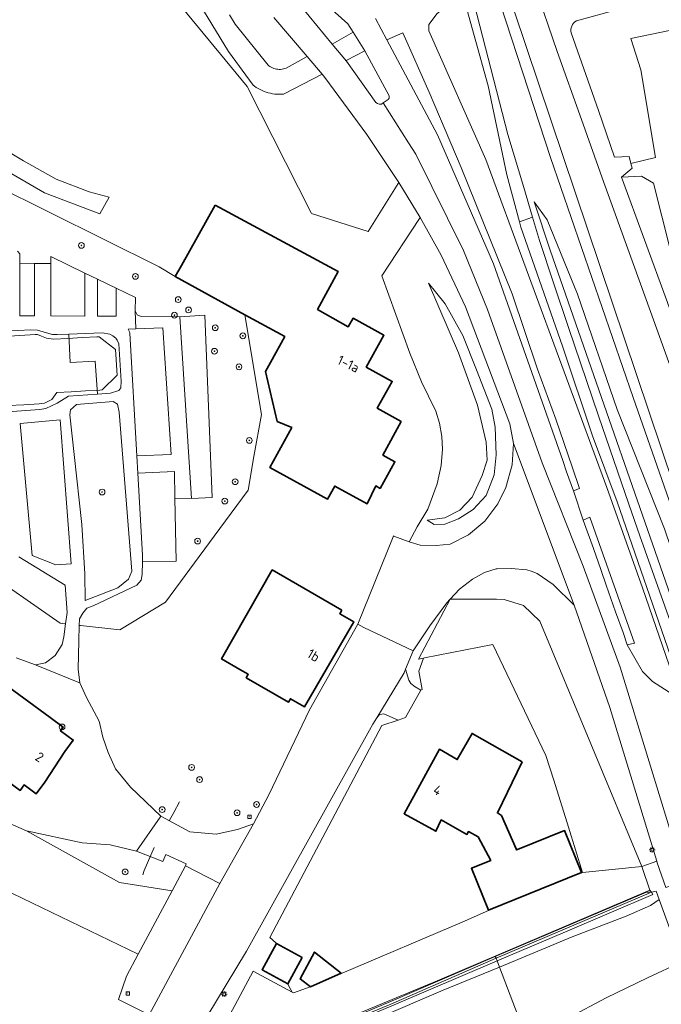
# Model space of a CAD drawing. Extents: x 152761 to 155748, y 459947 to 462743.
# Tile 55 of 256: x 154006 to 154095, y 460258 to 460394. Entities that reach past the tile are written whole.
import ezdxf
from ezdxf.enums import TextEntityAlignment as Align

# ---------------------------------------------------------------- set-up
doc = ezdxf.new("R2010")
doc.units = 0
doc.header["$LTSCALE"] = 0.75
doc.layers.get('0').update_dxf_attribs({"linetype": 'CONTINUOUS'})
for name, color, linetype, lineweight in [('B-RO-GR-BEPLANTING_CULTUUR_BOSPLANTSOEN-GV', 251, 'CONTINUOUS', 18), ('B-RO-GR-BOOM-S', 96, 'CONTINUOUS', 25), ('B-RO-GR-BOS_LOOF-GV', 251, 'CONTINUOUS', 13), ('B-RO-GR-GRAS-GV', 251, 'CONTINUOUS', 13), ('B-RO-GR-GROENVOORZIENING-GV', 251, 'CONTINUOUS', 18), ('B-RO-GR-HAAG-GV', 251, 'CONTINUOUS', 13), ('B-RO-IE-TERREINAFSCHEIDING_KUNSTMATIG_HEKWERK-G', 251, 'IE-TERREINAFSCHEIDING-KUNSTMATIG', 18), ('B-RO-IE-TERREINAFSCHEIDING_KUNSTMATIG_MUUR-GV', 251, 'CONTINUOUS', 18), ('B-RO-KL-ET_LS_OV_LICHTMAST-S', 251, 'CONTINUOUS', 25), ('B-RO-KW-KUNSTWERK_GELUIDSWERING_SCHERM-G', 251, 'CONTINUOUS', 18), ('B-RO-OG-BEBOUWING-GV', 6, 'CONTINUOUS', 35), ('B-RO-OG-BEBOUWING-T18', 1, 'CONTINUOUS', 18), ('B-RO-OG-TERREIN_CULTUURSCHEIDING-GV', 251, 'CONTINUOUS', 18), ('B-RO-OG-TERREIN_ONBEGROEID-GV', 251, 'CONTINUOUS', 18), ('B-RO-OG-WEG-GV', 251, 'CONTINUOUS', 18), ('B-RO-RI-GWA_RIOOLPUT-S', 251, 'CONTINUOUS', 25), ('B-RO-VH-VERHARDING_ASFALT-GV', 251, 'CONTINUOUS', 18), ('B-RO-VH-VERHARDING_BETONSTRAATSTEEN-GV', 251, 'CONTINUOUS', 18), ('B-RO-VH-VERHARDING_FUNDERING_ZAND-GV', 251, 'CONTINUOUS', 18), ('B-RO-VH-VERHARDING_HALFVERHARDING-GV', 251, 'CONTINUOUS', 18), ('B-RO-VH-VERHARDING_TEGEL-GV', 251, 'CONTINUOUS', 18)]:
    doc.layers.add(name, color=color, linetype=linetype, lineweight=lineweight)
doc.styles.add('NLCS-ISO', font='NLCS-ISO.ttf')
doc.styles.add('NLCS-ISO-M200-T18', font='NLCS-ISO.ttf', dxfattribs={"height": 0.36})
doc.linetypes.add('IE-TERREINAFSCHEIDING-KUNSTMATIG', pattern='A,4,[82,NLCS.SHX,S=0.75,R=90,X=0,Y=0],4,-2', length=10)

# ---------------------------------------------------------------- blocks, each defined once
blk = doc.blocks.new('SKL-ET_OV_LICHTMAST-SO')
at = {"color": 0, "linetype": 'ByBlock', "lineweight": 18}
for points in [[(-1.25, 0), (-2, 0)], [(-1.41, 1.41), (-0.88, 0.88)], [(0, 2), (0, 1.25)], [(0.88, 0.88), (1.41, 1.41)], [(2, 0), (1.25, 0)], [(-1.41, -1.41), (-0.88, -0.88)], [(0, -1.25), (0, -2)], [(0.88, -0.88), (1.41, -1.41)]]:
    blk.add_lwpolyline(points, dxfattribs=at)
blk.add_circle((0, 0), 1, dxfattribs=at)
blk = doc.blocks.new('SRI-PUT_INSPECTIEPUT_RIOOLPUT-SO')
at = {"color": 0, "linetype": 'ByBlock', "lineweight": 18}
blk.add_lwpolyline([(-1.12, -1.12), (1.12, -1.12), (1.12, 1.12), (-1.12, 1.12)], close=True, dxfattribs=at)
at = {"color": 0, "linetype": 'ByBlock', "lineweight": 18, "style": 'NLCS-ISO'}
blk.add_text('r', height=1.5, dxfattribs=at).set_placement((0, 0.28), align=Align.MIDDLE_CENTER)
blk = doc.blocks.new('SGR-BOOM_01-SO')
at = {"linetype": 'ByBlock', "lineweight": 18}
h = blk.add_hatch(color=0, dxfattribs=at)
h.dxf.hatch_style = 1
edge = h.paths.add_edge_path()
edge.add_arc((0, 0), 0.25, 0, 360)
at = {"color": 0, "linetype": 'ByBlock', "lineweight": 18}
for radius in [2, 0.25]:
    blk.add_circle((0, 0), radius, dxfattribs=at)

msp = doc.modelspace()

# ---------------------------------------------------------------- linework, layer by layer
at = {"layer": 'B-RO-GR-BEPLANTING_CULTUUR_BOSPLANTSOEN-GV', "flags": 128}
for points in [[(154049.444, 460492.355), (154044.374, 460487.992), (154040.453, 460484.489), (154039.665, 460483.801), (154040.023, 460482.074), (154044.062, 460469.984), (154044.947, 460467.336), (154050.954, 460449.217), (154058.867, 460426.649), (154059.249, 460425.561), (154065.589, 460406.909), (154066.589, 460403.695), (154067.877, 460399.758), (154073.353, 460378.54), (154075.539, 460371.192), (154076.764, 460367.075), (154077.725, 460363.845), (154079.722, 460357.81), (154081.719, 460351.776), (154085.907, 460339.525), (154090.096, 460327.274), (154091.606, 460322.915), (154097.811, 460305.467), (154099.744, 460299.683)], [(154181.822, 460313.535), (154181.799, 460313.827), (154181.046, 460313.737), (154181.011, 460313.976), (154168.022, 460312.641), (154155.431, 460311.075), (154140.227, 460309.18), (154135.456, 460309.376), (154131.454, 460309.537), (154122.929, 460309.878), (154119.499, 460311.827), (154108.473, 460317.823), (154105.219, 460319.698), (154096.998, 460324.105), (154090.706, 460342.059), (154079.247, 460375.32), (154069.216, 460406.052)], [(154005.389, 460362.35), (154005.73, 460361.976), (154005.73, 460360.681), (154007.74, 460360.669), (154010.037, 460360.656), (154010.037, 460361.596), (154014.742, 460359.326), (154016.477, 460358.489), (154019.067, 460357.239), (154021.749, 460355.945), (154021.686, 460354.088), (154021.991, 460353.554), (154022.528, 460353.306), (154027.884, 460353.276), (154031.347, 460353.487), (154032.365, 460328.229), (154029.491, 460328.092), (154027.224, 460328.118), (154027.387, 460319.391), (154022.712, 460319.317), (154022.684, 460317.559), (154022.527, 460316.755), (154021.958, 460316.074), (154015.901, 460313.174), (154014.991, 460312.867), (154014.441, 460312.168), (154013.98, 460311.398), (154013.964, 460310.471), (154014.117, 460310.454), (154019.582, 460309.847), (154025.893, 460313.685), (154032.64, 460322.842), (154037.346, 460329.23), (154038.141, 460333.873), (154039.229, 460339.696), (154036.921, 460353.54), (154027.252, 460358.84), (154025.045, 460360.176), (153994.514, 460375.354)], [(154000.125, 460318.551), (154011.308, 460310.767), (154011.948, 460310.696), (154012.073, 460310.682), (154012.29, 460312.278), (154012.031, 460316.061), (154005.584, 460319.996)]]:
    msp.add_lwpolyline(points, dxfattribs=at)
for points in [[(154077.001, 460369.174), (154079.212, 460362.514), (154098.735, 460306.389), (154099.716, 460302.12), (154103.535, 460301.658), (154117.061, 460303.416), (154147.344, 460307.392), (154158.673, 460308.838), (154143.153, 460308.179), (154119.529, 460306.881), (154103.043, 460304.619), (154100.413, 460308.065), (154095.06, 460323.846), (154088.462, 460340.406), (154082.965, 460356.389), (154078.784, 460366.711)], [(154158.673, 460308.838), (154147.344, 460307.392), (154117.061, 460303.416), (154103.535, 460301.658), (154099.716, 460302.12), (154098.735, 460306.389), (154079.212, 460362.514), (154077.001, 460369.174), (154078.784, 460366.711), (154082.965, 460356.389), (154088.462, 460340.406), (154095.06, 460323.846), (154100.413, 460308.065), (154103.043, 460304.619), (154119.529, 460306.881), (154143.153, 460308.179)], [(153994.179, 460289.625), (153991.932, 460290.235), (153989.384, 460291.19), (153987.882, 460292.965), (153986.881, 460294.831), (153986.289, 460296.788), (153983.286, 460299.245), (153976.414, 460307.118), (153974.662, 460310.895), (153973.115, 460312.101), (153971.932, 460310.94), (153971.477, 460311.122), (153970.364, 460315.739), (153962.583, 460302.411), (153958.748, 460295.623), (153965.237, 460292.476), (153972.55, 460288.835), (154022.14, 460264.927), (154026.825, 460273.694), (154019.532, 460274.82), (154006.637, 460282.019), (154000.77, 460284.565), (153996.545, 460287.403), (153995.219, 460288.54)]]:
    msp.add_lwpolyline(points, close=True, dxfattribs=at)
at = {"layer": 'B-RO-GR-BOS_LOOF-GV', "flags": 128}
for points in [[(154075.953, 460318.191), (154073.795, 460318.378), (154071.853, 460318.314), (154071.725, 460318.309), (154070.121, 460317.791), (154068.458, 460316.895), (154066.663, 460315.495), (154065.369, 460314.117), (154071.784, 460314.122), (154072.813, 460314.078), (154075.514, 460313.256), (154077.779, 460311.058), (154091.901, 460277.037), (154093.965, 460277.81), (154087.446, 460299.098), (154082.538, 460313.277), (154079.63, 460316.146), (154077.383, 460317.695), (154076.561, 460318.004)], [(154072.813, 460314.078), (154071.784, 460314.122), (154065.369, 460314.117), (154060.942, 460305.812), (154061.645, 460305.943), (154061.785, 460305.969), (154071.27, 460307.844), (154078.598, 460292.438), (154079.692, 460289.031), (154081.754, 460282.531), (154083.676, 460276.219), (154091.901, 460277.037), (154077.779, 460311.058), (154075.514, 460313.256)]]:
    msp.add_lwpolyline(points, close=True, dxfattribs=at)
msp.add_lwpolyline([(154041.084, 460251.602), (154057.009, 460258.317), (154071.593, 460264.578), (154091.893, 460273.202), (154092.543, 460273.478), (154093.251, 460273.523), (154092.986, 460273.757), (154091.901, 460277.037), (154083.676, 460276.219), (154070.77, 460271), (154067.318, 460269.5), (154050.379, 460262.25), (154046.113, 460260.406), (154043.622, 460259.534), (154043.448, 460259.629), (154038.057, 460262.563), (154034.442, 460255.781)], dxfattribs=at)
at = {"layer": 'B-RO-GR-GRAS-GV', "flags": 128}
msp.add_lwpolyline([(154072.171, 460263.127), (154082.265, 460267.309), (154089.745, 460270.186), (154093.108, 460271.672), (154094.3, 460272.483), (154093.888, 460273.625), (154093.251, 460273.523), (154093.406, 460273.161), (154081.345, 460268.013), (154071.839, 460264.004)], close=True, dxfattribs=at)
for points in [[(153798.359, 460166.407), (153830.89, 460177.263), (153864.839, 460188.833), (153902.122, 460201.774), (153950.017, 460218.101), (153980.307, 460228.775), (154004.54, 460237.062), (154016.561, 460241.318), (154031.311, 460246.317), (154046.108, 460252.042), (154064.373, 460259.896), (154072.171, 460263.127), (154071.839, 460264.004), (154057.254, 460257.742), (154041.309, 460251.018), (154034.962, 460248.806), (154016.36, 460242.262), (153982.114, 460230.278), (153947.972, 460218.465), (153918.107, 460208.117), (153891.587, 460198.986), (153861.485, 460188.585), (153827.454, 460177.032), (153797.159, 460166.683)], [(154075.865, 460253.389), (154072.171, 460263.127), (154064.373, 460259.896), (154046.108, 460252.042)]]:
    msp.add_lwpolyline(points, dxfattribs=at)
at = {"layer": 'B-RO-GR-GROENVOORZIENING-GV', "flags": 128}
for points in [[(154223.054, 460446.762), (154215.016, 460448.697), (154190.019, 460454.637), (154183, 460456.297), (154182.514, 460456.413), (154152.803, 460467.778), (154132.903, 460475.415), (154125.758, 460478.224), (154113.615, 460482.779), (154092.985, 460490.663), (154088.614, 460492.34), (154075.011, 460500.83), (154068.648, 460504.8), (154060.674, 460491.998), (154052.649, 460479.205), (154047.601, 460471.157), (154048.729, 460471.536), (154097.977, 460324.927), (154113.011, 460316.737), (154112.849, 460318.404), (154109.029, 460319.229)], [(154097.977, 460324.927), (154048.729, 460471.536)], [(154103.294, 460324.779), (154099.532, 460336.138), (154093.111, 460353.971), (154086.649, 460371.866), (154083.524, 460380.587), (154080.172, 460390.049), (154077.075, 460399.159), (154074.141, 460407.088)], [(154069.216, 460406.052), (154079.247, 460375.32), (154090.706, 460342.059), (154096.998, 460324.105)], [(154123.111, 460404.423), (154120.92, 460404.05), (154115.131, 460402.852), (154102.58, 460399.636), (154088.047, 460395.724), (154082.83, 460394.286)], [(154090.397, 460374.521), (154093.775, 460375.352), (154091.747, 460387.48), (154090.357, 460391.851), (154122.325, 460398.497), (154122.644, 460396.523), (154123.873, 460388.907), (154125.747, 460382.684), (154127.008, 460382.535), (154128.208, 460382.729), (154127.712, 460385.421), (154125.852, 460398.333), (154125.339, 460402.117)], [(154128.208, 460382.729), (154127.008, 460382.535), (154125.747, 460382.684), (154123.873, 460388.907), (154122.644, 460396.523), (154122.325, 460398.497), (154090.357, 460391.851), (154091.747, 460387.48), (154093.775, 460375.352), (154090.397, 460374.521), (154090.572, 460373.876), (154089.088, 460372.636)], [(154082.113, 460392.6), (154085.885, 460381.865), (154088.107, 460375.407), (154090.13, 460375.498), (154090.397, 460374.521)], [(154089.088, 460372.636), (154091.859, 460372.772), (154093.52, 460371.766), (154095.825, 460362.618), (154108.401, 460365.939), (154127.407, 460369.987), (154127.563, 460372.642), (154126.331, 460378.377), (154126.739, 460380.046), (154126.445, 460381.329)], [(154126.739, 460380.046), (154126.331, 460378.377), (154127.563, 460372.642), (154127.407, 460369.987), (154108.401, 460365.939), (154095.825, 460362.618), (154093.52, 460371.766), (154091.859, 460372.772), (154089.088, 460372.636), (154095.449, 460355.25), (154100.974, 460339.705), (154106.226, 460324.653)]]:
    msp.add_lwpolyline(points, dxfattribs=at)
at = {"layer": 'B-RO-GR-GROENVOORZIENING-GV'}
msp.add_lwpolyline([(154082.83, 460394.286, 0.3184267), (154082.113, 460392.6)], format="xyb", dxfattribs=at)
at = {"layer": 'B-RO-GR-GROENVOORZIENING-GV', "flags": 128}
for points in [[(154072.171, 460263.127), (154075.865, 460253.389), (154081.757, 460256.076), (154086.981, 460258.853), (154092.686, 460261.606), (154097.422, 460263.823), (154094.3, 460272.483), (154093.108, 460271.672), (154089.745, 460270.186), (154082.265, 460267.309)], [(154075.865, 460253.389), (154077.867, 460248.116), (154081.669, 460249.441), (154088.675, 460251.887), (154094.703, 460254.039), (154100.348, 460256.034), (154099.441, 460258.53), (154097.386, 460257.809), (154096.667, 460259.855), (154098.722, 460260.577), (154097.422, 460263.823), (154092.686, 460261.606), (154086.981, 460258.853), (154081.757, 460256.076)]]:
    msp.add_lwpolyline(points, close=True, dxfattribs=at)
at = {"layer": 'B-RO-GR-HAAG-GV', "flags": 128}
for points in [[(154097.977, 460324.927), (154048.729, 460471.536)], [(154069.216, 460406.052), (154079.247, 460375.32), (154090.706, 460342.059), (154096.998, 460324.105)]]:
    msp.add_lwpolyline(points, dxfattribs=at)
at = {"layer": 'B-RO-IE-TERREINAFSCHEIDING_KUNSTMATIG_HEKWERK-G', "flags": 128}
for points in [[(154047.601, 460471.157), (154061.598, 460427.637), (154069.216, 460406.052), (154079.247, 460375.32), (154090.706, 460342.059), (154096.998, 460324.105)], [(153989.254, 460340.073), (153991.253, 460340.191), (153993.4, 460340.318), (153995.546, 460340.444), (153997.692, 460340.571), (153999.838, 460340.697), (154001.985, 460340.824), (154004.131, 460340.951), (154006.277, 460341.077), (154008.424, 460341.204), (154009.151, 460341.287), (154010.148, 460341.781), (154010.837, 460342.749), (154012.833, 460342.867), (154014.83, 460342.984), (154016.826, 460343.102), (154017.116, 460343.152), (154019.21, 460345.146), (154019.128, 460346.544), (154019.081, 460347.343), (154018.998, 460348.74), (154016.7, 460350.5), (154016.391, 460350.49), (154014.394, 460350.372), (154012.398, 460350.254), (154010.401, 460350.136), (154009.441, 460350.315), (154008.717, 460350.566), (154008.167, 460350.786), (154007.858, 460350.788), (154005.712, 460350.661), (154003.566, 460350.535), (154001.419, 460350.408), (153999.273, 460350.281), (153997.127, 460350.155), (153994.981, 460350.028), (153992.834, 460349.901), (153990.688, 460349.775), (153988.545, 460349.648)], [(154012.073, 460310.682), (154011.948, 460310.696), (154011.308, 460310.767), (154000.125, 460318.551), (154000, 460318.638)], [(154027.844, 460286.037), (154027.082, 460284.541), (154026.424, 460283.394)], [(154024.327, 460279.676), (154022.964, 460276.512), (154022.751, 460275.909)], [(154006.642, 460239.519), (154037.802, 460250.543), (154063.536, 460261.222), (154092.986, 460273.757), (154091.901, 460277.037), (154093.965, 460277.809)]]:
    msp.add_lwpolyline(points, dxfattribs=at)
at = {"layer": 'B-RO-IE-TERREINAFSCHEIDING_KUNSTMATIG_MUUR-GV', "flags": 128}
msp.add_lwpolyline([(154092.543, 460273.478), (154091.893, 460273.202), (154071.593, 460264.578), (154071.715, 460264.331), (154071.839, 460264.004), (154081.345, 460268.013), (154093.406, 460273.161), (154093.251, 460273.523)], close=True, dxfattribs=at)
msp.add_lwpolyline([(154057.254, 460257.742), (154071.839, 460264.004), (154071.715, 460264.331), (154071.593, 460264.578), (154057.009, 460258.317), (154041.084, 460251.602)], dxfattribs=at)
at = {"layer": 'B-RO-KW-KUNSTWERK_GELUIDSWERING_SCHERM-G', "flags": 128}
for points in [[(154092.856, 460273.498), (154092.918, 460273.339), (154071.715, 460264.331)], [(153741.853, 460148.334), (153762.497, 460155.123), (153796.743, 460166.892), (153827.364, 460177.286), (153861.284, 460188.795), (153891.55, 460199.218), (153917.855, 460208.348), (153947.867, 460218.757), (153982.04, 460230.495), (154015.344, 460242.143), (154034.487, 460248.949), (154041.227, 460251.361), (154057.127, 460257.981), (154071.715, 460264.331)]]:
    msp.add_lwpolyline(points, dxfattribs=at)
at = {"layer": 'B-RO-OG-BEBOUWING-GV', "flags": 128}
for points in [[(154032.799, 460368.74), (154028.12, 460360.39), (154027.252, 460358.84), (154036.921, 460353.54), (154042.423, 460350.523), (154040.46, 460346.923), (154039.786, 460345.688), (154041.381, 460338.762), (154043.4, 460337.897), (154040.354, 460332.387), (154048.346, 460327.958), (154049.361, 460329.79), (154053.838, 460327.309), (154055.028, 460329.817), (154055.642, 460329.477), (154057.692, 460333.175), (154056.03, 460334.096), (154058.554, 460338.745), (154055.244, 460340.599), (154057.319, 460344.303), (154053.728, 460346.29), (154056.169, 460350.694), (154051.888, 460353.068), (154051.225, 460351.872), (154046.975, 460354.283), (154049.82, 460359.549)], [(154050.333, 460312.574), (154040.693, 460318.169), (154033.69, 460305.831), (154036.193, 460304.378), (154037.366, 460303.698), (154037.09, 460303.223), (154042.937, 460299.831), (154043.214, 460300.307), (154045.161, 460299.178), (154052.002, 460310.968), (154050.056, 460312.098)], [(154009.923, 460297.693), (154002.597, 460303.061), (154000.598, 460300.34), (154000.125, 460300.688), (154000, 460300.78), (153999.875, 460300.872), (153999.786, 460300.937), (153996.798, 460296.869), (153997.949, 460296.023), (153996.221, 460293.67), (153999.875, 460290.987), (154000, 460290.895), (154000.125, 460290.803), (154003.732, 460288.154), (154004.183, 460288.767), (154005.781, 460287.594), (154006.352, 460288.371), (154008.014, 460287.151), (154009.177, 460288.735), (154011.956, 460292.983), (154013.127, 460294.578), (154011.346, 460295.886), (154011.716, 460296.389)], [(154075.307, 460291.58), (154068.39, 460295.507), (154066.337, 460291.883), (154063.85, 460293.305), (154058.962, 460284.375), (154063.374, 460281.945), (154064.079, 460283.51), (154067.67, 460281.508), (154067.887, 460281.903), (154069.247, 460281.158), (154070.972, 460277.907), (154068.282, 460276.817), (154070.645, 460270.985), (154083.554, 460276.219), (154081.19, 460282.049), (154074.654, 460279.399), (154074.548, 460279.356), (154074.474, 460279.525), (154072.456, 460284.141), (154071.886, 460284.487)], [(154044.861, 460264.443), (154041.292, 460266.403), (154039.286, 460262.749), (154042.855, 460260.789)], [(154050.249, 460262.257), (154046.57, 460265.188), (154044.566, 460261.467), (154045.99, 460260.399)]]:
    msp.add_lwpolyline(points, close=True, dxfattribs=at)
at = {"layer": 'B-RO-OG-TERREIN_CULTUURSCHEIDING-GV', "flags": 128}
for points in [[(154025.92, 460398.944), (154037.241, 460385.164), (154046.081, 460367.683), (154046.144, 460367.558), (154053.985, 460365.079), (154058.15, 460371.734), (154058.228, 460371.859), (154053.809, 460378.549), (154047.997, 460386.449), (154047.604, 460386.91), (154042.277, 460384.138), (154041.972, 460384.115), (154041.666, 460384.107), (154041.361, 460384.116), (154041.056, 460384.14), (154040.752, 460384.181), (154040.451, 460384.237), (154040.154, 460384.308), (154039.861, 460384.396), (154039.572, 460384.498), (154039.29, 460384.615), (154039.013, 460384.747), (154038.745, 460384.892), (154038.484, 460385.052), (154038.231, 460385.225), (154038.041, 460385.37), (154034.616, 460390.017), (154030.03, 460397.674)], [(154034.78, 460395.107), (154035.577, 460393.803), (154040.118, 460388.145), (154040.22, 460388.06), (154040.379, 460387.946), (154040.546, 460387.846), (154040.721, 460387.76), (154040.903, 460387.688), (154041.28, 460387.59), (154041.474, 460387.565), (154041.668, 460387.555), (154041.863, 460387.562), (154042.057, 460387.584), (154042.249, 460387.622), (154042.436, 460387.676), (154042.619, 460387.745), (154045.54, 460389.329), (154040.905, 460394.761)], [(154005.244, 460305.977), (154007.881, 460305.004), (154009.266, 460305.314), (154010.638, 460306.31), (154011.594, 460307.831), (154011.832, 460308.908), (154012.073, 460310.682), (154011.948, 460310.696), (154011.308, 460310.767), (154000.125, 460318.551)]]:
    msp.add_lwpolyline(points, dxfattribs=at)
for points in [[(154074.956, 460366.418), (154073.205, 460372.938), (154070.589, 460385.292), (154067.196, 460397.622), (154066.52, 460397.648), (154063.553, 460395.32), (154062.389, 460393.762), (154062.393, 460392.882), (154070.266, 460375.058), (154087.039, 460329.584), (154091.989, 460315.7), (154095.675, 460304.954), (154097.356, 460300.181), (154098.068, 460299.914), (154096.285, 460305.041), (154088.503, 460327.626), (154085.061, 460336.746), (154080.889, 460349.209), (154075.153, 460365.686)], [(154064.093, 460361.792), (154061.203, 460367.019), (154061.12, 460366.894), (154055.87, 460358.941), (154059.778, 460348.23), (154061.354, 460344.244), (154062.352, 460342.274), (154063.371, 460340.193), (154063.874, 460338.514), (154064.184, 460336.667), (154064.299, 460334.889), (154064.081, 460332.654), (154063.54, 460330.109), (154062.271, 460326.571), (154060.766, 460324.128), (154059.649, 460322.077), (154061.214, 460321.601), (154063.411, 460321.551), (154065.356, 460321.759), (154067.904, 460323.016), (154070.162, 460324.917), (154071.942, 460327.34), (154073.07, 460329.582), (154073.949, 460332.723), (154074.142, 460335.682), (154073.626, 460338.402), (154067.481, 460354.648)], [(154064.67, 460355.069), (154062.329, 460357.92), (154066.517, 460348.262), (154069.125, 460340.987), (154070.342, 460335.882), (154070.493, 460333.376), (154069.761, 460331.243), (154068.408, 460328.272), (154066.68, 460326.46), (154064.628, 460325.414), (154062.146, 460325.089), (154063.114, 460324.464), (154064.619, 460324.532), (154066.51, 460325.235), (154068.551, 460326.552), (154070.34, 460328.489), (154071.425, 460331.341), (154071.737, 460334.105), (154071.598, 460337.964), (154071.12, 460340.47), (154068.996, 460345.885), (154067.119, 460350.678)], [(154066.517, 460348.262), (154062.329, 460357.92), (154064.67, 460355.069), (154067.119, 460350.678), (154068.996, 460345.885), (154071.12, 460340.47), (154071.598, 460337.964), (154071.737, 460334.105), (154071.425, 460331.341), (154070.34, 460328.489), (154068.551, 460326.552), (154066.51, 460325.235), (154064.619, 460324.532), (154063.114, 460324.464), (154062.146, 460325.089), (154064.628, 460325.414), (154066.68, 460326.46), (154068.408, 460328.272), (154069.761, 460331.243), (154070.493, 460333.376), (154070.342, 460335.882), (154069.125, 460340.987)], [(154008.167, 460351.399), (154007.247, 460351.458), (154000, 460351.103), (153999.875, 460351.091), (153988.522, 460350.037), (153989.086, 460340.476), (153989.476, 460339.542), (153990.151, 460339.161), (153992.505, 460339.231), (153999.875, 460339.775), (154000, 460339.784), (154000.125, 460339.793), (154008.485, 460340.41), (154009.325, 460340.546), (154010.891, 460341.283), (154012.452, 460342.265), (154016.502, 460342.556), (154016.144, 460347.089), (154012.699, 460346.931), (154012.5, 460350.852), (154010.892, 460350.795), (154010.249, 460350.828), (154009.766, 460350.951), (154008.971, 460351.18)], [(154060.942, 460305.812), (154065.369, 460314.117), (154064.888, 460313.605), (154062.544, 460310.403), (154060.204, 460306.953), (154059.153, 460304.394), (154059.642, 460302.879), (154059.92, 460302.416), (154060.476, 460301.981), (154061.272, 460301.494), (154061.456, 460301.609), (154060.988, 460304.124), (154061.645, 460305.943)], [(154058.143, 460297.354), (154056.158, 460298.22), (154055.872, 460298.192), (154055.542, 460298.129), (154055.167, 460297.674), (154054.62, 460296.772), (154037.117, 460265.331), (154031.646, 460256.224), (154030.401, 460254.205), (154030.598, 460254.313), (154034.442, 460255.781), (154038.057, 460262.563), (154043.448, 460259.629), (154042.919, 460260.664), (154042.855, 460260.789), (154039.286, 460262.749), (154041.292, 460266.403), (154041.167, 460266.511), (154040.371, 460267.198), (154055.89, 460296.588)], [(154021.882, 460279.172), (154018.232, 460280.069), (154014.374, 460280.338), (154006.637, 460282.019), (154019.532, 460274.82), (154026.825, 460273.694), (154028.679, 460277.164), (154028.787, 460277.45), (154025.938, 460278.74), (154025.521, 460277.764)]]:
    msp.add_lwpolyline(points, close=True, dxfattribs=at)
at = {"layer": 'B-RO-OG-TERREIN_ONBEGROEID-GV', "flags": 128}
for points in [[(154014.742, 460359.326), (154010.037, 460361.596), (154010.037, 460360.656), (154010.038, 460353.379), (154014.743, 460353.351)], [(154007.74, 460360.669), (154005.73, 460360.681), (154005.731, 460353.403), (154007.742, 460353.392)], [(154019.067, 460357.239), (154016.477, 460358.489), (154016.478, 460353.341), (154019.068, 460353.326)], [(154032.365, 460328.229), (154031.347, 460353.487), (154027.884, 460353.276), (154029.491, 460328.092)], [(154026.702, 460334.192), (154025.556, 460351.737), (154021.778, 460351.595), (154020.718, 460351.556), (154020.823, 460351.374), (154020.913, 460351.185), (154020.988, 460350.99), (154021.95, 460333.972)], [(154018.202, 460350.862), (154017.13, 460351.018), (154012.5, 460350.852), (154012.699, 460346.931), (154016.144, 460347.089), (154016.502, 460342.556), (154018.3, 460342.685), (154019.453, 460343.043), (154019.717, 460343.423), (154019.762, 460344.329), (154019.435, 460349.528), (154019.215, 460350.009), (154019.017, 460350.285), (154018.623, 460350.614)], [(154019.269, 460341.142), (154018.656, 460341.501), (154013.589, 460341.083), (154012.761, 460340.366), (154012.651, 460339.659), (154013.246, 460334.178), (154014.321, 460324.458), (154014.738, 460317.614), (154014.79, 460313.95), (154019.317, 460315.701), (154020.787, 460316.875), (154021.241, 460318.019), (154019.472, 460340.053)], [(154012.848, 460319.007), (154011.334, 460338.971), (154005.764, 460338.458), (154007.435, 460320.179), (154010.729, 460318.87)], [(154027.224, 460328.118), (154027.155, 460331.798), (154022.086, 460331.562), (154022.726, 460320.237), (154022.712, 460319.317), (154027.387, 460319.391)]]:
    msp.add_lwpolyline(points, close=True, dxfattribs=at)
at = {"layer": 'B-RO-OG-WEG-GV', "flags": 128}
msp.add_lwpolyline([(154062.422, 460384.378), (154058.767, 460392.635), (154056.596, 460391.635), (154063.589, 460378.469), (154071.367, 460360.622), (154076.372, 460346.328), (154080.943, 460333.317), (154081.458, 460331.78), (154082.439, 460329.138), (154083.28, 460329.441), (154082.239, 460332.448), (154079.99, 460339.073), (154077.44, 460346.02), (154073.926, 460356.464), (154066.883, 460373.948)], close=True, dxfattribs=at)
at = {"layer": 'B-RO-VH-VERHARDING_ASFALT-GV', "flags": 128}
for points in [[(154096.948, 460278.431), (154088.899, 460304.688), (154083.77, 460318.677), (154078.088, 460333.025), (154070.512, 460354.26), (154067.197, 460362.438), (154060.568, 460375.782), (154059.557, 460377.391), (154056.084, 460382.916), (154055.838, 460382.739), (154055.516, 460382.747), (154055.266, 460382.835), (154055.051, 460382.986), (154050.965, 460388.717), (154048.978, 460391.074), (154030.947, 460413.097)], [(154039.709, 460404.195), (154051.187, 460393.874), (154051.918, 460392.704), (154053.521, 460390.13), (154056.886, 460383.869), (154056.905, 460383.547), (154056.754, 460383.395), (154056.084, 460382.916), (154059.557, 460377.391), (154060.568, 460375.782), (154067.197, 460362.438), (154070.512, 460354.26), (154078.088, 460333.025), (154083.77, 460318.677), (154088.899, 460304.688), (154096.948, 460278.431)], [(154082.83, 460394.286), (154088.047, 460395.724), (154102.58, 460399.636), (154115.131, 460402.852), (154120.92, 460404.05), (154123.111, 460404.423)], [(154080.321, 460397.823), (154079.98, 460398.609), (154079.722, 460399.477), (154078.688, 460399.878), (154077.075, 460399.159), (154080.172, 460390.049), (154083.524, 460380.587), (154086.649, 460371.866), (154093.111, 460353.971), (154099.532, 460336.138), (154103.294, 460324.779)], [(154030.03, 460397.674), (154034.616, 460390.017), (154038.041, 460385.37), (154038.231, 460385.225), (154038.484, 460385.052), (154038.745, 460384.892), (154039.013, 460384.747), (154039.29, 460384.615), (154039.572, 460384.498), (154039.861, 460384.396), (154040.154, 460384.308), (154040.451, 460384.237), (154040.752, 460384.181), (154041.056, 460384.14), (154041.361, 460384.116), (154041.666, 460384.107), (154041.972, 460384.115), (154042.277, 460384.138), (154047.604, 460386.91), (154045.54, 460389.329), (154042.619, 460387.745), (154042.436, 460387.676), (154042.249, 460387.622), (154042.057, 460387.584), (154041.863, 460387.562), (154041.668, 460387.555), (154041.474, 460387.565), (154041.28, 460387.59), (154040.903, 460387.688), (154040.721, 460387.76), (154040.546, 460387.846), (154040.379, 460387.946), (154040.22, 460388.06), (154040.118, 460388.145), (154035.577, 460393.803), (154034.78, 460395.107)], [(154095.675, 460304.954), (154091.989, 460315.7), (154087.039, 460329.584), (154070.266, 460375.058), (154062.393, 460392.882), (154062.389, 460393.762), (154063.553, 460395.32)], [(154040.905, 460394.761), (154045.54, 460389.329), (154047.604, 460386.91), (154047.997, 460386.449), (154053.809, 460378.549), (154058.228, 460371.859), (154061.203, 460367.019), (154064.093, 460361.792), (154067.481, 460354.648), (154073.626, 460338.402), (154074.142, 460335.682), (154082.538, 460313.277), (154087.446, 460299.098), (154093.965, 460277.81), (154094.043, 460277.554), (154095.24, 460274.13)], [(154097.356, 460300.181), (154093.369, 460302.694), (154092.006, 460304.109), (154089.865, 460307.768), (154089.302, 460309.491), (154088.26, 460312.349), (154086.952, 460316.047), (154086.213, 460318.224), (154085.208, 460321.126), (154083.792, 460325.061), (154082.439, 460329.138), (154081.458, 460331.78), (154080.943, 460333.317), (154076.372, 460346.328), (154071.367, 460360.622), (154063.589, 460378.469), (154056.596, 460391.635), (154055.023, 460394.603)], [(154055.023, 460394.603), (154056.596, 460391.635), (154058.767, 460392.635), (154062.422, 460384.378), (154066.883, 460373.948), (154073.926, 460356.464), (154077.44, 460346.02), (154079.99, 460339.073), (154082.239, 460332.448), (154083.28, 460329.441), (154082.439, 460329.138), (154083.792, 460325.061), (154084.715, 460325.473), (154090.862, 460308.033), (154089.865, 460307.768), (154092.006, 460304.109), (154093.369, 460302.694), (154097.356, 460300.181)], [(154106.226, 460324.653), (154100.974, 460339.705), (154095.449, 460355.25), (154089.088, 460372.636), (154090.572, 460373.876), (154090.397, 460374.521), (154090.13, 460375.498), (154088.107, 460375.407), (154085.885, 460381.865), (154082.113, 460392.6)], [(154031.646, 460256.224), (154037.117, 460265.331), (154054.62, 460296.772), (154055.167, 460297.674), (154058.96, 460303.924), (154059.153, 460304.394), (154060.204, 460306.953), (154053.376, 460310.189), (154052.567, 460310.647), (154045.853, 460298.777), (154040.214, 460286.971), (154038.11, 460282.994), (154033.427, 460274.721), (154023.65, 460256.481)]]:
    msp.add_lwpolyline(points, dxfattribs=at)
at = {"layer": 'B-RO-VH-VERHARDING_ASFALT-GV'}
msp.add_lwpolyline([(154082.113, 460392.6, -0.3184267), (154082.83, 460394.286)], format="xyb", dxfattribs=at)
at = {"layer": 'B-RO-VH-VERHARDING_ASFALT-GV', "flags": 128}
for points in [[(154053.521, 460390.13), (154051.918, 460392.704), (154048.978, 460391.074), (154050.965, 460388.717), (154051.009, 460388.815)], [(154082.538, 460313.277), (154074.142, 460335.682), (154073.949, 460332.723), (154073.07, 460329.582), (154071.942, 460327.34), (154070.162, 460324.917), (154067.904, 460323.016), (154065.356, 460321.759), (154063.411, 460321.551), (154061.214, 460321.601), (154059.649, 460322.077), (154057.543, 460322.861), (154057.489, 460322.891), (154057.437, 460322.767), (154052.567, 460310.647), (154053.376, 460310.189), (154060.204, 460306.953), (154062.544, 460310.403), (154064.888, 460313.605), (154065.369, 460314.117), (154066.663, 460315.495), (154068.458, 460316.895), (154070.121, 460317.791), (154071.725, 460318.309), (154071.853, 460318.314), (154073.795, 460318.378), (154075.953, 460318.191), (154076.561, 460318.004), (154077.383, 460317.695), (154079.63, 460316.146)]]:
    msp.add_lwpolyline(points, close=True, dxfattribs=at)
at = {"layer": 'B-RO-VH-VERHARDING_BETONSTRAATSTEEN-GV', "flags": 128}
for points in [[(154030.947, 460413.097), (154048.978, 460391.074), (154051.918, 460392.704), (154051.187, 460393.874), (154039.709, 460404.195)], [(154000.77, 460284.565), (154006.637, 460282.019), (154014.374, 460280.338), (154018.232, 460280.069), (154021.882, 460279.172), (154025.157, 460283.903), (154025.244, 460284.028), (154021.079, 460288.045), (154018.973, 460290.592), (154017.966, 460292.854), (154017.219, 460294.996), (154016.721, 460297.186), (154014.961, 460300.464), (154014.028, 460302.517), (154013.903, 460302.568), (154008.006, 460304.953), (154007.881, 460305.004), (154005.244, 460305.977)]]:
    msp.add_lwpolyline(points, dxfattribs=at)
for points in [[(153991.804, 460390.455), (153991.723, 460390.58), (153989.476, 460389.625), (153989.562, 460389.5), (153997.351, 460378.218), (153998.148, 460377.349), (154000, 460375.855), (154000.599, 460375.372), (154009.14, 460370.423), (154016.835, 460367.523), (154018.104, 460369.848), (154015.339, 460370.565), (154010.759, 460372.348), (154006.221, 460374.887), (154001.192, 460377.877), (154000.125, 460378.587), (154000, 460378.67), (153999.875, 460378.753), (153999.405, 460379.066), (153997.157, 460382.233)], [(154056.886, 460383.869), (154053.521, 460390.13), (154051.009, 460388.815), (154050.965, 460388.717), (154055.051, 460382.986), (154055.266, 460382.835), (154055.516, 460382.747), (154055.838, 460382.739), (154056.084, 460382.916), (154056.754, 460383.395), (154056.905, 460383.547)], [(154059.642, 460302.879), (154059.153, 460304.394), (154058.96, 460303.924), (154055.167, 460297.674), (154055.542, 460298.129), (154055.872, 460298.192), (154056.158, 460298.22), (154058.143, 460297.354), (154059.14, 460297.693), (154061.272, 460301.494), (154060.476, 460301.981), (154059.92, 460302.416)], [(154000.598, 460300.34), (154002.597, 460303.061), (154009.923, 460297.693), (154011.716, 460296.389), (154011.346, 460295.886), (154013.127, 460294.578), (154011.956, 460292.983), (154009.177, 460288.735), (154008.014, 460287.151), (154006.352, 460288.371), (154005.781, 460287.594), (154004.183, 460288.767), (154003.732, 460288.154), (154000.125, 460290.803), (154000, 460290.895), (153999.875, 460290.987), (153996.221, 460293.67), (153997.949, 460296.023), (153996.798, 460296.869), (153999.786, 460300.937), (153999.875, 460300.872), (154000, 460300.78), (154000.125, 460300.688)], [(154029.284, 460281.857), (154025.244, 460284.028), (154025.157, 460283.903), (154021.882, 460279.172), (154025.521, 460277.764), (154025.938, 460278.74), (154028.787, 460277.45), (154028.679, 460277.164), (154033.427, 460274.721), (154038.11, 460282.994), (154035.89, 460282.168), (154032.914, 460281.536)], [(154093.965, 460277.81), (154091.901, 460277.037), (154092.986, 460273.757), (154093.251, 460273.523), (154093.888, 460273.625), (154094.3, 460272.483), (154097.422, 460263.823), (154110.239, 460268.281), (154107.177, 460277.076), (154105.528, 460281.815), (154104.257, 460281.377), (154104.014, 460281.293), (154104.082, 460281.097), (154105.309, 460277.592), (154102.089, 460276.485), (154101.115, 460276.15), (154098.157, 460275.133), (154095.24, 460274.13), (154094.043, 460277.554)], [(154033.427, 460274.721), (154028.679, 460277.164), (154026.825, 460273.694), (154022.14, 460264.927), (154020.494, 460261.847), (154019.392, 460258.63), (154023.65, 460256.481)]]:
    msp.add_lwpolyline(points, close=True, dxfattribs=at)
at = {"layer": 'B-RO-VH-VERHARDING_FUNDERING_ZAND-GV', "flags": 128}
msp.add_lwpolyline([(154090.862, 460308.033), (154084.715, 460325.473), (154083.792, 460325.061), (154085.208, 460321.126), (154086.213, 460318.224), (154086.952, 460316.047), (154088.26, 460312.349), (154089.302, 460309.491), (154089.865, 460307.768)], close=True, dxfattribs=at)
at = {"layer": 'B-RO-VH-VERHARDING_HALFVERHARDING-GV', "flags": 128}
for points in [[(154005.584, 460319.996), (154012.031, 460316.061), (154012.29, 460312.278), (154012.073, 460310.682), (154011.832, 460308.908), (154011.594, 460307.831), (154010.638, 460306.31), (154009.266, 460305.314), (154007.881, 460305.004), (154008.006, 460304.953), (154013.903, 460302.568), (154014.028, 460302.517), (154013.802, 460304.395), (154013.926, 460308.361), (154013.964, 460310.471), (154013.98, 460311.398), (154014.441, 460312.168), (154014.991, 460312.867), (154015.901, 460313.174), (154021.958, 460316.074), (154022.527, 460316.755), (154022.684, 460317.559), (154022.712, 460319.317), (154022.726, 460320.237), (154022.086, 460331.562), (154021.95, 460333.972), (154020.988, 460350.99), (154020.913, 460351.185), (154020.823, 460351.374), (154020.718, 460351.556), (154021.778, 460351.595), (154021.686, 460354.088), (154021.749, 460355.945), (154019.067, 460357.239), (154019.068, 460353.326), (154016.478, 460353.341), (154016.477, 460358.489), (154014.742, 460359.326), (154014.743, 460353.351), (154010.038, 460353.379), (154010.037, 460360.656), (154007.74, 460360.669), (154007.742, 460353.392), (154005.731, 460353.403), (154005.73, 460360.681), (154005.73, 460361.976), (154005.389, 460362.35)], [(154000, 460351.103), (154007.247, 460351.458), (154008.167, 460351.399), (154008.971, 460351.18), (154009.766, 460350.951), (154010.249, 460350.828), (154010.892, 460350.795), (154012.5, 460350.852), (154017.13, 460351.018), (154018.202, 460350.862), (154018.623, 460350.614), (154019.017, 460350.285), (154019.215, 460350.009), (154019.435, 460349.528), (154019.762, 460344.329), (154019.717, 460343.423), (154019.453, 460343.043), (154018.3, 460342.685), (154016.502, 460342.556), (154012.452, 460342.265), (154010.891, 460341.283), (154009.325, 460340.546), (154008.485, 460340.41), (154000.125, 460339.793)]]:
    msp.add_lwpolyline(points, dxfattribs=at)
for points in [[(154021.991, 460353.554), (154021.686, 460354.088), (154021.778, 460351.595), (154025.556, 460351.737), (154026.702, 460334.192), (154021.95, 460333.972), (154022.086, 460331.562), (154027.155, 460331.798), (154027.224, 460328.118), (154029.491, 460328.092), (154027.884, 460353.276), (154022.528, 460353.306)], [(154013.589, 460341.083), (154018.656, 460341.501), (154019.269, 460341.142), (154019.472, 460340.053), (154021.241, 460318.019), (154020.787, 460316.875), (154019.317, 460315.701), (154014.79, 460313.95), (154014.738, 460317.614), (154014.321, 460324.458), (154013.246, 460334.178), (154012.651, 460339.659), (154012.761, 460340.366)], [(154012.848, 460319.007), (154010.729, 460318.87), (154007.435, 460320.179), (154005.764, 460338.458), (154011.334, 460338.971)]]:
    msp.add_lwpolyline(points, close=True, dxfattribs=at)
at = {"layer": 'B-RO-VH-VERHARDING_TEGEL-GV', "flags": 128}
for points in [[(154075.539, 460371.192), (154073.353, 460378.54), (154067.877, 460399.758), (154066.589, 460403.695), (154065.589, 460406.909), (154059.249, 460425.561), (154058.867, 460426.649), (154050.954, 460449.217), (154044.947, 460467.336), (154044.062, 460469.984), (154040.023, 460482.074), (154039.665, 460483.801), (154038.158, 460482.485), (154047.081, 460456.326), (154054.911, 460434.144), (154062.72, 460411.325), (154066.847, 460398.892), (154067.196, 460397.622), (154070.589, 460385.292), (154073.205, 460372.938), (154074.956, 460366.418), (154076.764, 460367.075)], [(154076.764, 460367.075), (154074.956, 460366.418), (154075.153, 460365.686), (154080.889, 460349.209), (154085.061, 460336.746), (154088.503, 460327.626), (154096.285, 460305.041), (154098.068, 460299.914), (154099.744, 460299.683), (154097.811, 460305.467), (154091.606, 460322.915), (154090.096, 460327.274), (154085.907, 460339.525), (154081.719, 460351.776), (154079.722, 460357.81), (154077.725, 460363.845)]]:
    msp.add_lwpolyline(points, close=True, dxfattribs=at)

# ---------------------------------------------------------------- block references
at = {"layer": 'B-RO-GR-BOOM-S', "xscale": 0.2, "yscale": 0.2, "zscale": 0.2}
for p in [(154014.256, 460363.155), (154021.743, 460358.859), (154027.68, 460355.637), (154029.112, 460354.205), (154027.143, 460353.489), (154032.802, 460351.743), (154036.63, 460350.626), (154032.692, 460348.478), (154036.093, 460346.33), (154037.525, 460336.127), (154035.556, 460330.399), (154017.12, 460328.967), (154034.124, 460327.714), (154030.365, 460322.166), (154011.575, 460296.409), (154029.533, 460290.801), (154030.635, 460289.101), (154038.534, 460285.657), (154025.446, 460284.941), (154035.824, 460284.509), (154020.328, 460276.305)]:
    msp.add_blockref('SGR-BOOM_01-SO', p, dxfattribs=at)
at = {"layer": 'B-RO-KL-ET_LS_OV_LICHTMAST-S', "xscale": 0.2, "yscale": 0.2, "zscale": 0.2}
for p in [(154093.332, 460279.377), (154034.045, 460259.381)]:
    msp.add_blockref('SKL-ET_OV_LICHTMAST-SO', p, dxfattribs=at)
at = {"layer": 'B-RO-RI-GWA_RIOOLPUT-S', "xscale": 0.2, "yscale": 0.2, "zscale": 0.2}
for p in [(154037.54, 460283.943), (154020.705, 460259.456)]:
    msp.add_blockref('SRI-PUT_INSPECTIEPUT_RIOOLPUT-SO', p, dxfattribs=at)

# ---------------------------------------------------------------- texts
at = {"layer": 'B-RO-OG-BEBOUWING-T18', "style": 'NLCS-ISO-M200-T18'}
for s, rotation, p in [('1-1a', 334.6, (154051.249, 460346.737)), ('1b', 329.9, (154046.419, 460306.328)), ('2', 326.8, (154008.474, 460292.228)), ('4', 331.3, (154063.599, 460287.64))]:
    msp.add_text(s, height=1.35, rotation=rotation, dxfattribs=at).set_placement(p, align=Align.MIDDLE)

doc.saveas('drawing.dxf')
